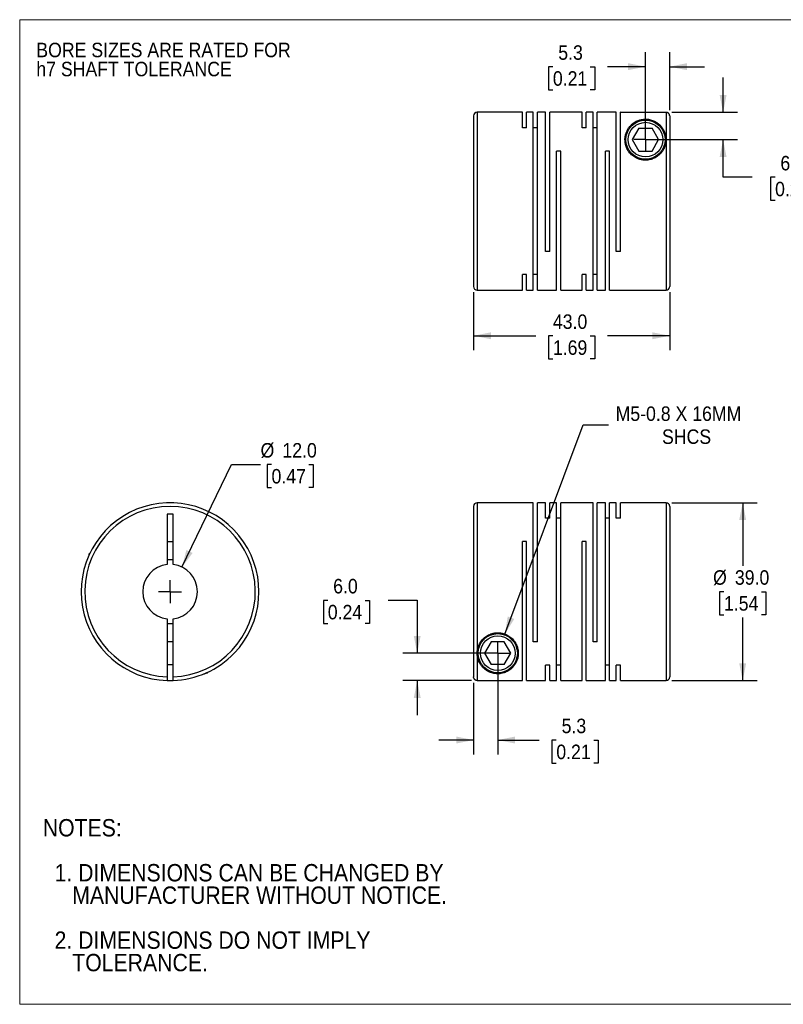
# Model space of a CAD drawing. Header units: millimetres. Extents: x 0 to 279, y 0 to 216.
# Tile 1 of 2: x 0 to 167, y 0 to 216. Entities that reach past the tile are written whole.
import ezdxf

# ---------------------------------------------------------------- set-up
doc = ezdxf.new("R2010")
doc.units = ezdxf.units.MM
doc.linetypes.add('SLD-Solid', pattern=[0])
doc.layers.add('SLD-0', color=7, linetype='SLD-Solid', lineweight=25)
doc.layers.add('TEXT', color=140, linetype='SLD-Solid', lineweight=25)
doc.styles.add('SLDTEXTSTYLE0', font='GOTHIC.TTF', dxfattribs={"width": 0.913})
doc.dimstyles.new('SLDDIMSTYLE0', dxfattribs={"dimtxt": 3.175, "dimasz": 3.81, "dimexe": 0, "dimexo": 0.0625, "dimgap": 0.79375, "dimtad": 0, "dimtih": 1, "dimtoh": 1, "dimdec": 1, "dimrnd": 1e-09, "dimzin": 4, "dimdsep": 46, "dimtxsty": 'SLDTEXTSTYLE0', "dimsah": 1, "dimcen": 0, "dimadec": 0, "dimazin": 1, "dimtfac": 1, "dimtdec": 1, "dimtofl": 0, "dimtmove": 0, "dimatfit": 3, "dimfxl": 0, "dimfrac": 2, "dimtolj": 1, "dimtzin": 12, "dimarcsym": 0})
doc.dimstyles.new('SLDDIMSTYLE1', dxfattribs={"dimtxt": 3.175, "dimasz": 3.81, "dimexe": 0, "dimexo": 0.0625, "dimgap": 0.79375, "dimtad": 0, "dimtih": 1, "dimtoh": 1, "dimdec": 1, "dimrnd": 1e-09, "dimzin": 12, "dimdsep": 46, "dimtxsty": 'SLDTEXTSTYLE0', "dimsah": 1, "dimcen": 0.09, "dimadec": 0, "dimazin": 3, "dimtfac": 1, "dimtdec": 1, "dimtmove": 0, "dimatfit": 0, "dimfxl": 0, "dimfrac": 2, "dimtolj": 1, "dimtzin": 12, "dimarcsym": 0})
doc.dimstyles.new('SLDDIMSTYLE2', dxfattribs={"dimtxt": 3.175, "dimasz": 3.81, "dimexe": 0, "dimexo": 0.0625, "dimgap": 0.79375, "dimtad": 0, "dimtih": 1, "dimtoh": 1, "dimdec": 1, "dimrnd": 1e-09, "dimzin": 4, "dimdsep": 46, "dimtxsty": 'SLDTEXTSTYLE0', "dimsah": 1, "dimcen": 0.09, "dimadec": 0, "dimazin": 1, "dimtfac": 1, "dimtdec": 1, "dimtmove": 0, "dimatfit": 0, "dimfxl": 0, "dimfrac": 2, "dimtolj": 1, "dimtzin": 12, "dimarcsym": 0})
doc.dimstyles.new('SLDDIMSTYLE3', dxfattribs={"dimtxt": 3.175, "dimasz": 3.81, "dimexe": 0, "dimexo": 0.0625, "dimgap": 0.79375, "dimtad": 0, "dimtih": 1, "dimtoh": 1, "dimdec": 1, "dimrnd": 1e-09, "dimzin": 4, "dimdsep": 46, "dimtxsty": 'SLDTEXTSTYLE0', "dimsah": 1, "dimcen": 0.09, "dimadec": 0, "dimazin": 1, "dimtfac": 1, "dimtdec": 1, "dimtofl": 0, "dimtmove": 0, "dimatfit": 3, "dimfxl": 0, "dimfrac": 2, "dimtolj": 1, "dimtzin": 12, "dimarcsym": 0})
doc.dimstyles.new('SLDDIMSTYLE4', dxfattribs={"dimtxt": 3.175, "dimasz": 3.81, "dimexe": 0, "dimexo": 0.0625, "dimgap": 0.79375, "dimtad": 0, "dimtih": 1, "dimtoh": 1, "dimdec": 1, "dimrnd": 1e-09, "dimzin": 12, "dimdsep": 46, "dimtxsty": 'SLDTEXTSTYLE0', "dimsah": 1, "dimcen": 0, "dimadec": 0, "dimazin": 3, "dimtfac": 1, "dimtdec": 1, "dimtofl": 0, "dimtmove": 0, "dimatfit": 3, "dimfxl": 0, "dimfrac": 2, "dimtolj": 1, "dimtzin": 12, "dimarcsym": 0})

# ---------------------------------------------------------------- blocks, each defined once
blk = doc.blocks.new('Block2')
at = {"color": 7, "linetype": 'SLD-Solid', "lineweight": 18}
for p, q in [((279.4, 215.9), (0, 215.9)), ((0, 0), (0, 215.9)), ((279.4, 0), (0, 0))]:
    blk.add_line(p, q, dxfattribs=at)
blk = doc.blocks.new('SW_NOTE_0_2')
at = {"layer": 'SLD-0', "color": 0, "char_height": 3.175, "attachment_point": 1, "style": 'SLDTEXTSTYLE0'}
for s, insert in [('BORE SIZES ARE RATED FOR ', (0, 4.06)), ('h7 SHAFT TOLERANCE', (0, -0.12))]:
    blk.add_mtext(s, dxfattribs=dict(at, insert=insert))
blk = doc.blocks.new('SW_NOTE_0_3')
at = {"layer": 'TEXT', "color": 0, "char_height": 3.81, "attachment_point": 1, "style": 'SLDTEXTSTYLE0'}
for s, insert in [('NOTES:', (0, 4.87)), ('  1. DIMENSIONS CAN BE CHANGED BY     ', (0, -4.99)), ('     MANUFACTURER WITHOUT NOTICE.', (0, -9.91)), ('  2. DIMENSIONS DO NOT IMPLY ', (0, -19.77)), ('     TOLERANCE.', (0, -24.69))]:
    blk.add_mtext(s, dxfattribs=dict(at, insert=insert))
blk = doc.blocks.new('_D')
at = {"layer": 'SLD-0'}
for p, q in [((35.59, 95.88), (46.47, 118.37)), ((46.47, 118.37), (52.82, 118.37)), ((55.22, 118.37), (54.25, 118.37)), ((54.25, 118.37), (54.25, 113.33)), ((63.43, 118.37), (64.39, 118.37)), ((64.39, 118.37), (64.39, 113.33)), ((54.25, 113.33), (55.22, 113.33)), ((64.39, 113.33), (63.43, 113.33))]:
    blk.add_line(p, q, dxfattribs=at)
blk.add_solid([(35.59, 95.88), (37.93, 98.98), (36.56, 99.64)], dxfattribs=at)
at = {"layer": 'SLD-0', "char_height": 3.175, "attachment_point": 1, "style": 'SLDTEXTSTYLE0'}
for s, insert in [('%%c', (52.82, 123.07)), ('12.0', (57.61, 123.07)), ('0.47', (55.22, 117.38))]:
    blk.add_mtext(s, dxfattribs=dict(at, insert=insert))
blk = doc.blocks.new('SW_CENTERMARKSYMBOL_0')
at = {"layer": 'SLD-0', "color": 0}
for q in [(0, 2.54), (-2.54, 0), (0, -2.54), (2.54, 0)]:
    blk.add_line((0, 0), q, dxfattribs=at)
blk = doc.blocks.new('_D_1')
at = {"layer": 'SLD-0'}
for p, q in [((104.83, 75.71), (104.83, 54.78)), ((99.53, 70.52), (99.53, 54.78)), ((99.53, 57.95), (91.91, 57.95)), ((104.83, 57.95), (113.91, 57.95)), ((117.67, 57.93), (116.7, 57.93)), ((116.7, 57.93), (116.7, 52.89)), ((125.88, 57.93), (126.85, 57.93)), ((126.85, 57.93), (126.85, 52.89)), ((116.7, 52.89), (117.67, 52.89)), ((126.85, 52.89), (125.88, 52.89))]:
    blk.add_line(p, q, dxfattribs=at)
for points in [[(99.53, 57.95), (95.72, 58.71), (95.72, 57.19)], [(104.83, 57.95), (108.64, 57.19), (108.64, 58.71)]]:
    blk.add_solid(points, dxfattribs=at)
at = {"layer": 'SLD-0', "char_height": 3.175, "attachment_point": 1, "style": 'SLDTEXTSTYLE0'}
for s, insert in [('5.3', (118.84, 62.63)), ('0.21', (117.67, 56.94))]:
    blk.add_mtext(s, dxfattribs=dict(at, insert=insert))
blk = doc.blocks.new('_D_2')
at = {"layer": 'SLD-0'}
for p, q in [((67.56, 88.58), (66.6, 88.58)), ((66.6, 88.58), (66.6, 83.54)), ((75.78, 88.58), (76.74, 88.58)), ((76.74, 88.58), (76.74, 83.54)), ((80.82, 88.6), (87.17, 88.6)), ((87.17, 88.6), (87.17, 76.98)), ((66.6, 83.54), (67.56, 83.54)), ((76.74, 83.54), (75.78, 83.54)), ((103.56, 76.98), (83.99, 76.98)), ((99.06, 70.99), (83.99, 70.99)), ((87.17, 70.99), (87.17, 63.37))]:
    blk.add_line(p, q, dxfattribs=at)
for points in [[(87.17, 76.98), (87.93, 80.79), (86.41, 80.79)], [(87.17, 70.99), (86.41, 67.18), (87.93, 67.18)]]:
    blk.add_solid(points, dxfattribs=at)
at = {"layer": 'SLD-0', "char_height": 3.175, "attachment_point": 1, "style": 'SLDTEXTSTYLE0'}
for s, insert in [('6.0', (68.74, 93.28)), ('0.24', (67.56, 87.59))]:
    blk.add_mtext(s, dxfattribs=dict(at, insert=insert))
blk = doc.blocks.new('_D_3')
at = {"layer": 'SLD-0'}
for p, q in [((143, 109.98), (161.72, 109.98)), ((158.54, 109.98), (158.54, 96.17)), ((154.44, 90.48), (153.47, 90.48)), ((153.47, 90.48), (153.47, 85.44)), ((162.65, 90.48), (163.61, 90.48)), ((163.61, 90.48), (163.61, 85.44)), ((153.47, 85.44), (154.44, 85.44)), ((158.54, 70.98), (158.54, 84.8)), ((163.61, 85.44), (162.65, 85.44)), ((143, 70.98), (161.72, 70.98))]:
    blk.add_line(p, q, dxfattribs=at)
for points in [[(158.54, 109.98), (157.78, 106.17), (159.3, 106.17)], [(158.54, 70.98), (159.3, 74.79), (157.78, 74.79)]]:
    blk.add_solid(points, dxfattribs=at)
at = {"layer": 'SLD-0', "char_height": 3.175, "attachment_point": 1, "style": 'SLDTEXTSTYLE0'}
for s, insert in [('%%c', (152.04, 95.18)), ('39.0', (156.83, 95.18)), ('1.54', (154.44, 89.5))]:
    blk.add_mtext(s, dxfattribs=dict(at, insert=insert))
blk = doc.blocks.new('_D_4')
at = {"layer": 'SLD-0'}
for p, q in [((106.4, 81.2), (123.53, 127.05)), ((123.53, 127.05), (129.08, 127.05))]:
    blk.add_line(p, q, dxfattribs=at)
blk.add_solid([(106.4, 81.2), (108.45, 84.5), (107.02, 85.03)], dxfattribs=at)
at = {"layer": 'SLD-0', "char_height": 3.175, "attachment_point": 1, "style": 'SLDTEXTSTYLE0'}
for s, insert in [('M5-0.8 X 16MM', (130.67, 131.1)), ('SHCS', (140.85, 126.06))]:
    blk.add_mtext(s, dxfattribs=dict(at, insert=insert))
blk = doc.blocks.new('SW_CENTERMARKSYMBOL_1')
at = {"layer": 'SLD-0', "color": 0}
for q in [(0, 2.54), (-2.54, 0), (0, -2.54), (2.54, 0)]:
    blk.add_line((0, 0), q, dxfattribs=at)
blk = doc.blocks.new('_D_6')
at = {"layer": 'SLD-0'}
for p, q in [((99.53, 156.13), (99.53, 143.43)), ((142.53, 156.13), (142.53, 143.43)), ((99.53, 146.6), (113.17, 146.6)), ((116.92, 146.58), (115.96, 146.58)), ((115.96, 146.58), (115.96, 141.54)), ((125.13, 146.58), (126.1, 146.58)), ((126.1, 146.58), (126.1, 141.54)), ((142.53, 146.6), (128.89, 146.6)), ((115.96, 141.54), (116.92, 141.54)), ((126.1, 141.54), (125.13, 141.54))]:
    blk.add_line(p, q, dxfattribs=at)
for points in [[(99.53, 146.6), (103.34, 145.84), (103.34, 147.36)], [(142.53, 146.6), (138.72, 147.36), (138.72, 145.84)]]:
    blk.add_solid(points, dxfattribs=at)
at = {"layer": 'SLD-0', "char_height": 3.175, "attachment_point": 1, "style": 'SLDTEXTSTYLE0'}
for s, insert in [('43.0', (116.92, 151.28)), ('1.69', (116.92, 145.59))]:
    blk.add_mtext(s, dxfattribs=dict(at, insert=insert))
blk = doc.blocks.new('_D_7')
at = {"layer": 'SLD-0'}
for p, q in [((137.23, 190.87), (137.23, 208.78)), ((142.53, 196.06), (142.53, 208.78)), ((116.92, 205.58), (115.96, 205.58)), ((115.96, 205.58), (115.96, 200.54)), ((125.13, 205.58), (126.1, 205.58)), ((126.1, 205.58), (126.1, 200.54)), ((137.23, 205.6), (128.89, 205.6)), ((142.53, 205.6), (150.15, 205.6)), ((115.96, 200.54), (116.92, 200.54)), ((126.1, 200.54), (125.13, 200.54))]:
    blk.add_line(p, q, dxfattribs=at)
for points in [[(137.23, 205.6), (133.42, 206.37), (133.42, 204.84)], [(142.53, 205.6), (146.34, 204.84), (146.34, 206.37)]]:
    blk.add_solid(points, dxfattribs=at)
at = {"layer": 'SLD-0', "char_height": 3.175, "attachment_point": 1, "style": 'SLDTEXTSTYLE0'}
for s, insert in [('5.3', (118.1, 210.28)), ('0.21', (116.92, 204.6))]:
    blk.add_mtext(s, dxfattribs=dict(at, insert=insert))
blk = doc.blocks.new('_D_8')
at = {"layer": 'SLD-0'}
for p, q in [((154.25, 195.59), (154.25, 203.21)), ((143, 195.59), (157.42, 195.59)), ((138.5, 189.6), (157.42, 189.6)), ((154.25, 181.37), (154.25, 189.6)), ((160.6, 181.37), (154.25, 181.37)), ((165.64, 181.34), (164.67, 181.34)), ((164.67, 181.34), (164.67, 176.3)), ((173.85, 181.34), (174.82, 181.34)), ((174.82, 181.34), (174.82, 176.3)), ((164.67, 176.3), (165.64, 176.3)), ((174.82, 176.3), (173.85, 176.3))]:
    blk.add_line(p, q, dxfattribs=at)
for points in [[(154.25, 195.59), (155.01, 199.4), (153.48, 199.4)], [(154.25, 189.6), (153.48, 185.79), (155.01, 185.79)]]:
    blk.add_solid(points, dxfattribs=at)
at = {"layer": 'SLD-0', "char_height": 3.175, "attachment_point": 1, "style": 'SLDTEXTSTYLE0'}
for s, insert in [('6.0', (166.81, 186.04)), ('0.24', (165.64, 180.36))]:
    blk.add_mtext(s, dxfattribs=dict(at, insert=insert))
blk = doc.blocks.new('SW_CENTERMARKSYMBOL_3')
at = {"layer": 'SLD-0', "color": 0}
for q in [(0, 2.54), (-2.54, 0), (0, -2.54), (2.54, 0)]:
    blk.add_line((0, 0), q, dxfattribs=at)

msp = doc.modelspace()

# ---------------------------------------------------------------- linework, layer by layer
for p, q in [((99.53, 194.8), (99.53, 157.4)), ((110.23, 195.6), (100.33, 195.6)), ((100.33, 195.6), (100.33, 156.6)), ((110.23, 192.2), (110.23, 195.6)), ((112.63, 195.6), (111.15, 195.6)), ((111.15, 192.2), (111.15, 195.6)), ((112.63, 156.6), (112.63, 195.6)), ((115.33, 195.6), (113.55, 195.6)), ((113.55, 156.6), (113.55, 195.6)), ((115.33, 165.1), (115.33, 195.6)), ((123.33, 195.6), (116.25, 195.6)), ((116.25, 165.1), (116.25, 195.6)), ((123.33, 192.2), (123.33, 195.6)), ((125.73, 195.6), (124.25, 195.6)), ((124.25, 192.2), (124.25, 195.6)), ((125.73, 156.6), (125.73, 195.6)), ((130.83, 195.6), (126.65, 195.6)), ((126.65, 156.6), (126.65, 195.6)), ((130.83, 165.1), (130.83, 195.6)), ((131.83, 195.6), (131.75, 195.6)), ((131.75, 165.1), (131.75, 195.6)), ((131.83, 195.59), (131.83, 195.6)), ((131.83, 195.59), (141.73, 195.59)), ((141.73, 195.59), (141.73, 189.6)), ((142.53, 194.79), (142.53, 157.4)), ((111.15, 192.2), (110.23, 192.2)), ((113.55, 192.2), (112.63, 192.2)), ((124.25, 192.2), (123.33, 192.2)), ((126.65, 192.2), (125.73, 192.2)), ((135.78, 192.1), (134.34, 189.6)), ((135.78, 192.1), (138.67, 192.1)), ((140.11, 189.6), (138.67, 192.1)), ((134.34, 189.6), (135.78, 187.1)), ((138.67, 187.1), (140.11, 189.6)), ((141.73, 189.6), (141.73, 156.6)), ((118.65, 187.1), (117.73, 187.1)), ((117.73, 156.6), (117.73, 187.1)), ((118.65, 156.6), (118.65, 187.1)), ((129.35, 187.1), (128.43, 187.1)), ((128.43, 156.6), (128.43, 187.1)), ((129.35, 156.6), (129.35, 187.1)), ((135.78, 187.1), (138.67, 187.1)), ((116.25, 165.1), (115.33, 165.1)), ((131.75, 165.1), (130.83, 165.1)), ((111.15, 160), (110.23, 160)), ((110.23, 156.6), (110.23, 160)), ((111.15, 156.6), (111.15, 160)), ((113.55, 160), (112.63, 160)), ((124.25, 160), (123.33, 160)), ((123.33, 156.6), (123.33, 160)), ((124.25, 156.6), (124.25, 160)), ((126.65, 160), (125.73, 160)), ((100.33, 156.6), (110.23, 156.6)), ((111.15, 156.6), (112.63, 156.6)), ((113.55, 156.6), (117.73, 156.6)), ((118.65, 156.6), (123.33, 156.6)), ((124.25, 156.6), (125.73, 156.6)), ((126.65, 156.6), (128.43, 156.6)), ((129.35, 156.6), (141.73, 156.6)), ((99.53, 109.18), (99.53, 71.79)), ((112.63, 109.98), (100.33, 109.98)), ((100.33, 109.98), (100.33, 76.98)), ((112.63, 79.48), (112.63, 109.98)), ((115.33, 109.98), (113.55, 109.98)), ((113.55, 79.48), (113.55, 109.98)), ((115.33, 106.58), (115.33, 109.98)), ((117.73, 109.98), (116.25, 109.98)), ((116.25, 106.58), (116.25, 109.98)), ((117.73, 70.98), (117.73, 109.98)), ((125.73, 109.98), (118.65, 109.98)), ((118.65, 70.98), (118.65, 109.98)), ((125.73, 79.48), (125.73, 109.98)), ((128.43, 109.98), (126.65, 109.98)), ((126.65, 79.48), (126.65, 109.98)), ((128.43, 70.98), (128.43, 109.98)), ((130.83, 109.98), (129.35, 109.98)), ((129.35, 70.98), (129.35, 109.98)), ((130.83, 106.58), (130.83, 109.98)), ((141.73, 109.98), (131.75, 109.98)), ((131.75, 106.58), (131.75, 109.98)), ((141.73, 109.98), (141.73, 70.98)), ((142.53, 109.18), (142.53, 71.78)), ((33.62, 107.48), (32.32, 107.48)), ((32.32, 107.48), (32.32, 96.45)), ((33.62, 96.45), (33.62, 107.48)), ((116.25, 106.58), (115.33, 106.58)), ((118.65, 106.58), (117.73, 106.58)), ((129.35, 106.58), (128.43, 106.58)), ((131.75, 106.58), (130.83, 106.58)), ((32.32, 101.48), (33.62, 101.48)), ((111.15, 101.48), (110.23, 101.48)), ((110.23, 70.99), (110.23, 101.48)), ((111.15, 70.98), (111.15, 101.48)), ((124.25, 101.48), (123.33, 101.48)), ((123.33, 70.98), (123.33, 101.48)), ((124.25, 70.98), (124.25, 101.48)), ((15.37, 98.89), (15.17, 98.68)), ((15.17, 98.68), (15.17, 98.44)), ((15.17, 98.68), (15.28, 98.68)), ((32.32, 84.52), (32.32, 71.79)), ((33.62, 71.79), (33.62, 84.52)), ((33.62, 79.48), (32.32, 79.48)), ((103.38, 79.48), (101.94, 76.98)), ((106.27, 79.48), (103.38, 79.48)), ((107.71, 76.98), (106.27, 79.48)), ((113.55, 79.48), (112.63, 79.48)), ((126.65, 79.48), (125.73, 79.48)), ((100.33, 76.98), (100.33, 70.99)), ((101.94, 76.98), (103.38, 74.48)), ((106.27, 74.48), (107.71, 76.98)), ((32.32, 74.48), (33.62, 74.48)), ((106.27, 74.48), (103.38, 74.48)), ((116.25, 74.38), (115.33, 74.38)), ((115.33, 70.98), (115.33, 74.38)), ((116.25, 70.98), (116.25, 74.38)), ((118.65, 74.38), (117.73, 74.38)), ((129.35, 74.38), (128.43, 74.38)), ((131.75, 74.38), (130.83, 74.38)), ((130.83, 70.98), (130.83, 74.38)), ((131.75, 70.98), (131.75, 74.38)), ((40.93, 72.68), (41.17, 72.68)), ((41.17, 72.68), (41.37, 72.89)), ((41.17, 72.68), (41.17, 72.79)), ((100.33, 70.99), (110.23, 70.99)), ((111.15, 70.98), (115.33, 70.98)), ((116.25, 70.98), (117.73, 70.98)), ((118.65, 70.98), (123.33, 70.98)), ((124.25, 70.98), (128.43, 70.98)), ((129.35, 70.98), (130.83, 70.98)), ((131.75, 70.98), (141.73, 70.98))]:
    msp.add_line(p, q)
for centre, radius in [((137.23, 189.6), 4.3), ((137.23, 189.6), 3.8), ((104.83, 76.98), 4.3), ((104.83, 76.98), 3.8)]:
    msp.add_circle(centre, radius)
for centre, radius, start, end in [((100.33, 194.8), 0.8, 90, 180), ((100.33, 157.4), 0.8, 180, 270), ((141.73, 157.4), 0.8, 270, 0), ((32.97, 90.48), 19.5, 316.1869, 268.0898), ((32.97, 90.48), 18.7, 271.992, 268.008), ((100.33, 109.18), 0.8, 90, 180), ((141.73, 109.18), 0.8, 0, 90), ((32.97, 90.48), 7, 84.672, 95.328), ((32.97, 90.48), 6, 96.2192, 263.7808), ((32.97, 90.48), 6, 276.2192, 83.7808), ((32.97, 90.48), 7, 264.672, 275.328), ((32.97, 90.48), 19.5, 271.9102, 316.1869), ((141.73, 71.78), 0.8, 270, 0), ((32.97, 90.48), 19.5, 268.0871, 271.9102)]:
    msp.add_arc(centre, radius, start, end)
for points, knots in [([(142.53, 194.79), (142.53, 194.82), (142.53, 194.88), (142.51, 194.96), (142.49, 195.05), (142.46, 195.13), (142.42, 195.2), (142.37, 195.26), (142.33, 195.32), (142.27, 195.38), (142.22, 195.43), (142.16, 195.47), (142.1, 195.5), (142.03, 195.53), (141.97, 195.55), (141.91, 195.57), (141.85, 195.58), (141.79, 195.59), (141.75, 195.59), (141.73, 195.59)], [0, 0, 0, 0, 0.071069, 0.140606, 0.208613, 0.275089, 0.340035, 0.403449, 0.465332, 0.525685, 0.584507, 0.641799, 0.69756, 0.751791, 0.804492, 0.855663, 0.905304, 0.953416, 1, 1, 1, 1]), ([(141.73, 189.6), (141.73, 190.13), (141.59, 190.89), (141.19, 191.77), (140.8, 192.37), (140.32, 192.9), (139.83, 193.29), (139.38, 193.56), (138.99, 193.75), (138.59, 193.9), (138.11, 194.02), (137.59, 194.1), (137.04, 194.11), (136.5, 194.05), (136.02, 193.94), (135.58, 193.8), (135.07, 193.57), (134.51, 193.22), (133.97, 192.73), (133.52, 192.18), (133.16, 191.57), (132.89, 190.87), (132.74, 190.13), (132.71, 189.33), (132.83, 188.51), (133.14, 187.65), (133.63, 186.84), (134.34, 186.1), (135.23, 185.52), (136.07, 185.23), (136.75, 185.12), (137.4, 185.08), (138.22, 185.18), (139.16, 185.5), (139.98, 186), (140.65, 186.63), (141.15, 187.35), (141.49, 188.1), (141.69, 188.86), (141.73, 189.35), (141.73, 189.6)], [0, 0, 0, 0, 0.06223, 0.09355, 0.124752, 0.155914, 0.187298, 0.204082, 0.21871, 0.235532, 0.250076, 0.26627, 0.281408, 0.296184, 0.312791, 0.327335, 0.344132, 0.375368, 0.406533, 0.437515, 0.468652, 0.499851, 0.532648, 0.562116, 0.59447, 0.624545, 0.65637, 0.686925, 0.718189, 0.749231, 0.762668, 0.776104, 0.804051, 0.831993, 0.859747, 0.887966, 0.915288, 0.943908, 0.970974, 1, 1, 1, 1]), ([(100.33, 76.98), (100.33, 76.73), (100.37, 76.21), (100.56, 75.48), (100.86, 74.81), (101.26, 74.21), (101.74, 73.68), (102.23, 73.29), (102.68, 73.02), (103.06, 72.83), (103.47, 72.68), (103.95, 72.56), (104.46, 72.48), (105.02, 72.47), (105.56, 72.53), (106.03, 72.64), (106.48, 72.79), (106.99, 73.02), (107.54, 73.37), (108.09, 73.85), (108.54, 74.4), (108.9, 75.02), (109.17, 75.71), (109.32, 76.45), (109.34, 77.26), (109.22, 78.08), (108.92, 78.93), (108.43, 79.74), (107.72, 80.48), (106.83, 81.06), (105.78, 81.43), (104.67, 81.53), (103.56, 81.35), (102.55, 80.91), (101.71, 80.28), (101.06, 79.5), (100.47, 78.38), (100.33, 77.52), (100.33, 76.98)], [0, 0, 0, 0, 0.029363, 0.062366, 0.093694, 0.124904, 0.156074, 0.187466, 0.204254, 0.218886, 0.235713, 0.250261, 0.266459, 0.2816, 0.29638, 0.312991, 0.327539, 0.34434, 0.375585, 0.406758, 0.437748, 0.468893, 0.5001, 0.532906, 0.562381, 0.594744, 0.624826, 0.65666, 0.687223, 0.718495, 0.749545, 0.780845, 0.812143, 0.843285, 0.87477, 0.905364, 0.937416, 1, 1, 1, 1]), ([(32.32, 71.79), (32.32, 71.77), (32.32, 71.71), (32.32, 71.64), (32.32, 71.56), (32.32, 71.46), (32.32, 71.35), (32.32, 71.22), (32.32, 71.12), (32.32, 71.05), (32.32, 71), (32.32, 71), (32.32, 70.99)], [0, 0, 0, 0, 0.062757, 0.124959, 0.187214, 0.250129, 0.374738, 0.499773, 0.62467, 0.749998, 0.874891, 1, 1, 1, 1]), ([(33.62, 70.99), (33.62, 70.99), (33.62, 71), (33.62, 71.01), (33.62, 71.03), (33.62, 71.07), (33.62, 71.11), (33.62, 71.16), (33.62, 71.24), (33.62, 71.35), (33.62, 71.48), (33.62, 71.64), (33.62, 71.74), (33.62, 71.79)], [0, 0, 0, 0, 0.073591, 0.144978, 0.215062, 0.284793, 0.355135, 0.42703, 0.501358, 0.623738, 0.75084, 0.875648, 1, 1, 1, 1]), ([(40.47, 72.48), (40.48, 72.48), (40.48, 72.48), (40.56, 72.52), (40.67, 72.57), (40.76, 72.6), (40.84, 72.64), (40.91, 72.67), (40.93, 72.68)], [0, 0, 0, 0, 0.132878, 0.499099, 0.630606, 0.767865, 0.911476, 1, 1, 1, 1]), ([(100.33, 70.99), (100.3, 70.99), (100.24, 71), (100.15, 71.01), (100.06, 71.03), (99.98, 71.07), (99.9, 71.11), (99.83, 71.16), (99.75, 71.24), (99.66, 71.35), (99.59, 71.48), (99.54, 71.64), (99.53, 71.74), (99.53, 71.79)], [0, 0, 0, 0, 0.073591, 0.144978, 0.215062, 0.284793, 0.355135, 0.42703, 0.501358, 0.623738, 0.75084, 0.875648, 1, 1, 1, 1])]:
    msp.add_open_spline(points, degree=3, knots=knots)

# ---------------------------------------------------------------- block references
at = {"color": 7, "linetype": 'Continuous'}
msp.add_blockref('Block2', (0, 0), dxfattribs=at)
at = {"layer": 'SLD-0'}
for name, p in [('SW_NOTE_0_2', (3.65, 206.79)), ('SW_CENTERMARKSYMBOL_3', (137.23, 189.6)), ('SW_CENTERMARKSYMBOL_0', (32.97, 90.48)), ('SW_CENTERMARKSYMBOL_1', (104.83, 76.98))]:
    msp.add_blockref(name, p, dxfattribs=at)
at = {"layer": 'TEXT'}
msp.add_blockref('SW_NOTE_0_3', (5.07, 35.75), dxfattribs=at)

# ---------------------------------------------------------------- dimensions: what is measured, and where the dimension line sits
at = {"layer": 'SLD-0'}
for base, p1, p2, dimstyle, picture, middle in [((137.23, 205.6), (142.53, 194.79), (137.23, 189.6), 'SLDDIMSTYLE1', '_D_7', (121.03, 205.6)), ((99.53, 146.6), (142.53, 157.4), (99.53, 157.4), 'SLDDIMSTYLE3', '_D_6', (121.03, 146.6)), ((104.83, 57.95), (99.53, 71.79), (104.83, 76.98), 'SLDDIMSTYLE1', '_D_1', (121.77, 57.95))]:
    dim = msp.add_linear_dim(base=base, p1=p1, p2=p2, dimstyle=dimstyle, dxfattribs=at)
    dim.commit()
    dim.dimension.update_dxf_attribs({"geometry": picture, "text_midpoint": middle, "dimtype": 160})
for base, p1, p2, picture, middle in [((154.25, 189.6), (141.73, 195.59), (137.23, 189.6), '_D_8', (154.25, 181.37)), ((87.17, 76.98), (100.33, 70.99), (104.83, 76.98), '_D_2', (87.17, 88.6))]:
    dim = msp.add_linear_dim(base=base, p1=p1, p2=p2, angle=90, dimstyle='SLDDIMSTYLE2', dxfattribs=at)
    dim.commit()
    dim.dimension.update_dxf_attribs({"geometry": picture, "text_midpoint": middle, "dimtype": 160})
dim = msp.add_diameter_dim_2p(p1=(103.25, 72.77), p2=(106.4, 81.2), text='M5-0.8 X 16MM\\PSHCS', dimstyle='SLDDIMSTYLE4', override={"dimpost": '<>'}, dxfattribs=at)
dim.commit()
dim.dimension.update_dxf_attribs({"geometry": '_D_4', "text_midpoint": (146.12, 127.05), "dimtype": 163})
dim = msp.add_diameter_dim_2p(p1=(30.36, 85.08), p2=(35.59, 95.88), dimstyle='SLDDIMSTYLE0', dxfattribs=at)
dim.commit()
dim.dimension.update_dxf_attribs({"geometry": '_D', "text_midpoint": (59.32, 118.37), "dimtype": 163})
dim = msp.add_linear_dim(base=(158.54, 70.98), p1=(141.73, 109.98), p2=(141.73, 70.98), angle=90, text='%%c<>', dimstyle='SLDDIMSTYLE3', dxfattribs=at)
dim.commit()
dim.dimension.update_dxf_attribs({"geometry": '_D_3', "text_midpoint": (158.54, 90.48), "dimtype": 160})

doc.saveas('drawing.dxf')
